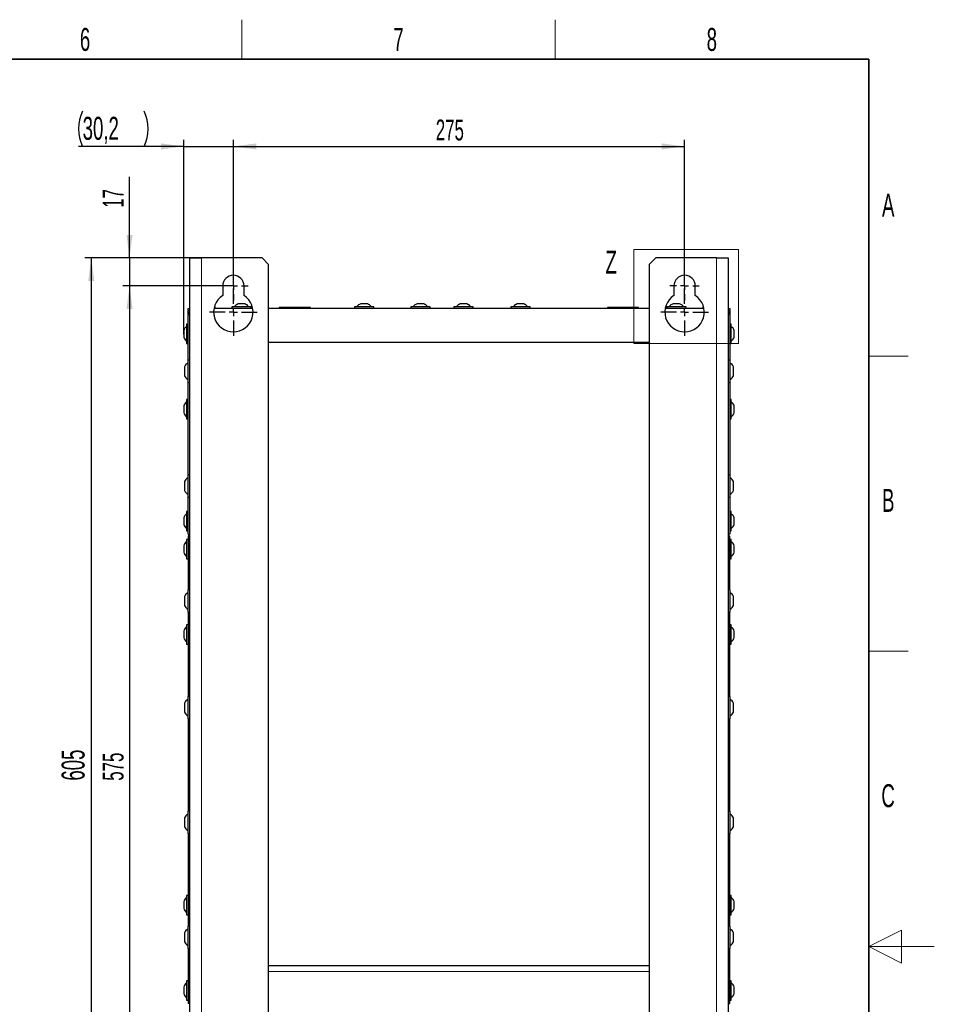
# Model space of a CAD drawing. Header units: millimetres. Extents: x 5 to 418, y 2 to 292.
# Tile 52 of 52: x 279 to 418, y 138 to 288. Entities that reach past the tile are written whole.
import ezdxf

# ---------------------------------------------------------------- set-up
doc = ezdxf.new("R2010")
doc.units = ezdxf.units.MM
doc.layers.add('SLD-0', color=7, linetype='Continuous')
doc.styles.add('SLDTEXTSTYLE1', font='TXT', dxfattribs={"width": 0.605})
doc.dimstyles.new('SLDDIMSTYLE2', dxfattribs={"dimtxt": 3.081982, "dimasz": 3.5, "dimexe": 0, "dimexo": 0.0625, "dimgap": 0.770496, "dimtad": 1, "dimlfac": 4, "dimrnd": 1e-09, "dimzin": 12, "dimdsep": 46, "dimtxsty": 'SLDTEXTSTYLE1', "dimsah": 1, "dimcen": 0.09, "dimadec": 0, "dimazin": 3, "dimtfac": 1, "dimtmove": 0, "dimatfit": 0, "dimfxl": 1, "dimfrac": 2, "dimtolj": 1, "dimtzin": 12, "dimarcsym": 0})
doc.dimstyles.new('SLDDIMSTYLE3', dxfattribs={"dimtxt": 3.081982, "dimasz": 3.5, "dimexe": 0, "dimexo": 0.0625, "dimgap": 0.770496, "dimtad": 1, "dimlfac": 4, "dimrnd": 1e-09, "dimzin": 12, "dimdsep": 46, "dimtxsty": 'SLDTEXTSTYLE1', "dimsah": 1, "dimcen": 0.09, "dimadec": 0, "dimazin": 3, "dimtfac": 1, "dimtofl": 0, "dimtmove": 0, "dimatfit": 3, "dimfxl": 1, "dimfrac": 2, "dimtolj": 1, "dimtzin": 12, "dimarcsym": 0})
doc.dimstyles.new('SLDDIMSTYLE4', dxfattribs={"dimtxt": 3.5, "dimasz": 3.5, "dimexe": 0, "dimexo": 0.0625, "dimgap": 0.875, "dimtad": 1, "dimlfac": 4, "dimrnd": 1e-09, "dimzin": 12, "dimdsep": 46, "dimtxsty": 'SLDTEXTSTYLE1', "dimsah": 1, "dimcen": 0.09, "dimadec": 0, "dimazin": 3, "dimtfac": 1, "dimtmove": 0, "dimatfit": 0, "dimfxl": 1, "dimfrac": 2, "dimtolj": 1, "dimtzin": 12, "dimarcsym": 0})
doc.dimstyles.new('SLDDIMSTYLE5', dxfattribs={"dimtxt": 3.5, "dimasz": 3.5, "dimexe": 0, "dimexo": 0.0625, "dimgap": 0.875, "dimtad": 1, "dimlfac": 4, "dimrnd": 1e-09, "dimzin": 12, "dimdsep": 46, "dimtxsty": 'SLDTEXTSTYLE1', "dimsah": 1, "dimcen": 0.09, "dimadec": 0, "dimazin": 3, "dimtfac": 1, "dimtofl": 0, "dimtmove": 0, "dimatfit": 3, "dimfxl": 1, "dimfrac": 2, "dimtolj": 1, "dimtzin": 12, "dimarcsym": 0})

# ---------------------------------------------------------------- blocks, each defined once
blk = doc.blocks.new('_D_4')
at = {"layer": 'SLD-0', "color": 7}
for p, q in [((295.38, 252.19), (295.38, 264.54)), ((306.32, 252.19), (294.38, 252.19)), ((295.38, 252.19), (295.38, 247.94)), ((311.2, 247.94), (294.38, 247.94)), ((295.38, 247.94), (295.38, 240.94))]:
    blk.add_line(p, q, dxfattribs=at)
for points in [[(295.38, 252.19), (295.84, 255.69), (294.92, 255.69)], [(295.38, 247.94), (294.92, 244.44), (295.84, 244.44)]]:
    blk.add_solid(points, dxfattribs=at)
at = {"layer": 'SLD-0', "color": 7, "insert": (291.29, 259.84), "char_height": 3.175, "attachment_point": 1, "rotation": 90, "style": 'SLDTEXTSTYLE1'}
blk.add_mtext('17', dxfattribs=at)
blk = doc.blocks.new('_D_5')
at = {"layer": 'SLD-0', "color": 7}
for p, q in [((311.2, 247.94), (294.38, 247.94)), ((295.38, 247.94), (295.38, 104.19)), ((311.2, 104.19), (294.38, 104.19))]:
    blk.add_line(p, q, dxfattribs=at)
for points in [[(295.38, 247.94), (294.92, 244.44), (295.84, 244.44)], [(295.38, 104.19), (295.84, 107.69), (294.92, 107.69)]]:
    blk.add_solid(points, dxfattribs=at)
at = {"layer": 'SLD-0', "color": 7, "insert": (291.29, 172.53), "char_height": 3.175, "attachment_point": 1, "rotation": 90, "style": 'SLDTEXTSTYLE1'}
blk.add_mtext('575', dxfattribs=at)
blk = doc.blocks.new('_D_6')
at = {"layer": 'SLD-0', "color": 7}
for p, q in [((311.2, 247.94), (311.2, 270.19)), ((379.95, 247.94), (379.95, 270.19)), ((311.2, 269.19), (379.95, 269.19))]:
    blk.add_line(p, q, dxfattribs=at)
for points in [[(311.2, 269.19), (314.7, 268.73), (314.7, 269.65)], [(379.95, 269.19), (376.45, 269.65), (376.45, 268.73)]]:
    blk.add_solid(points, dxfattribs=at)
at = {"layer": 'SLD-0', "color": 7, "insert": (342.04, 273.28), "char_height": 3.175, "attachment_point": 1, "style": 'SLDTEXTSTYLE1'}
blk.add_mtext('275', dxfattribs=at)
blk = doc.blocks.new('_D_7')
at = {"layer": 'SLD-0', "color": 7}
for p, q in [((303.65, 240.53), (303.65, 270.19)), ((311.2, 250.19), (311.2, 270.19)), ((303.65, 269.19), (287.6, 269.19)), ((303.65, 269.19), (311.2, 269.19)), ((311.2, 269.19), (318.2, 269.19))]:
    blk.add_line(p, q, dxfattribs=at)
for centre, start, end in [((293.61, 271.87), 153.4349, 206.5651), ((292.22, 271.87), 333.4349, 26.5651)]:
    blk.add_arc(centre, 6.01, start, end, dxfattribs=at)
for points in [[(303.65, 269.19), (300.15, 269.65), (300.15, 268.73)], [(311.2, 269.19), (314.7, 268.73), (314.7, 269.65)]]:
    blk.add_solid(points, dxfattribs=at)
at = {"layer": 'SLD-0', "color": 7, "insert": (288.24, 273.7), "char_height": 3.5, "attachment_point": 1, "style": 'SLDTEXTSTYLE1'}
blk.add_mtext('30,2', dxfattribs=at)
blk = doc.blocks.new('_D_8')
at = {"layer": 'SLD-0', "color": 7}
for p, q in [((306.32, 252.19), (288.55, 252.19)), ((289.55, 252.19), (289.55, 100.94)), ((306.32, 100.94), (288.55, 100.94))]:
    blk.add_line(p, q, dxfattribs=at)
for points in [[(289.55, 252.19), (289.09, 248.69), (290.01, 248.69)], [(289.55, 100.94), (290.01, 104.44), (289.09, 104.44)]]:
    blk.add_solid(points, dxfattribs=at)
at = {"layer": 'SLD-0', "color": 7, "insert": (285.03, 172.55), "char_height": 3.5, "attachment_point": 1, "rotation": 90, "style": 'SLDTEXTSTYLE1'}
blk.add_mtext('605', dxfattribs=at)
blk = doc.blocks.new('SW_CENTERMARKSYMBOL_0')
at = {"layer": 'SLD-0', "color": 0}
for p, q in [((0, 1.25), (0, 2.25)), ((-1.25, 0), (-2.25, 0)), ((0, 0), (-0.625, 0)), ((0, 0), (0, 0.625)), ((0, 0), (0, -0.625)), ((0, 0), (0.625, 0)), ((1.25, 0), (2.25, 0)), ((0, -1.25), (0, -2.25))]:
    blk.add_line(p, q, dxfattribs=at)
blk = doc.blocks.new('SW_CENTERMARKSYMBOL_1')
at = {"layer": 'SLD-0', "color": 0}
for p, q in [((0, 1.25), (0, 3.625)), ((-1.25, 0), (-3.625, 0)), ((0, 0), (-0.625, 0)), ((0, 0), (0, 0.625)), ((0, 0), (0, -0.625)), ((0, 0), (0.625, 0)), ((1.25, 0), (3.625, 0)), ((0, -1.25), (0, -3.625))]:
    blk.add_line(p, q, dxfattribs=at)
blk = doc.blocks.new('SW_CENTERMARKSYMBOL_2')
at = {"layer": 'SLD-0', "color": 0}
for p, q in [((0, 1.25), (0, 3.625)), ((-1.25, 0), (-3.625, 0)), ((0, 0), (-0.625, 0)), ((0, 0), (0, 0.625)), ((0, 0), (0, -0.625)), ((0, 0), (0.625, 0)), ((1.25, 0), (3.625, 0)), ((0, -1.25), (0, -3.625))]:
    blk.add_line(p, q, dxfattribs=at)
blk = doc.blocks.new('SW_CENTERMARKSYMBOL_3')
at = {"layer": 'SLD-0', "color": 0}
for p, q in [((0, 1.25), (0, 2.25)), ((-1.25, 0), (-2.25, 0)), ((0, 0), (-0.625, 0)), ((0, 0), (0, 0.625)), ((0, 0), (0, -0.625)), ((0, 0), (0.625, 0)), ((1.25, 0), (2.25, 0)), ((0, -1.25), (0, -2.25))]:
    blk.add_line(p, q, dxfattribs=at)

msp = doc.modelspace()

# ---------------------------------------------------------------- linework, layer by layer
at = {"color": 7, "linetype": 'Continuous', "lineweight": 25}
for p, q in [((304.5711, 252.1875), (306.3211, 252.1875)), ((304.5711, 100.9375), (304.5711, 252.1875)), ((315.5711, 252.1875), (306.3211, 252.1875)), ((316.5711, 251.1875), (315.5711, 252.1875)), ((375.5711, 252.1875), (374.5711, 251.1875)), ((384.8211, 252.1875), (375.5711, 252.1875)), ((384.8211, 252.1875), (386.5711, 252.1875)), ((386.5711, 252.1875), (386.5711, 100.9375)), ((316.5711, 101.9375), (316.5711, 251.1875)), ((374.5711, 251.1875), (374.5711, 101.9375)), ((309.5711, 247.9375), (309.5711, 246.4592)), ((312.8211, 246.4592), (312.8211, 247.9375)), ((378.3211, 247.9375), (378.3211, 246.4592)), ((381.5711, 246.4592), (381.5711, 247.9375)), ((308.2619, 244.5625), (314.1303, 244.5625)), ((308.4211, 244.7625), (308.3022, 244.7625)), ((308.4211, 244.5625), (308.4211, 244.7625)), ((310.9711, 244.7625), (310.9711, 244.5625)), ((311.3451, 244.7625), (310.9711, 244.7625)), ((313.9211, 244.7625), (311.3451, 244.7625)), ((312.0729, 245.1875), (311.9461, 245.1875)), ((312.9461, 245.1875), (312.0729, 245.1875)), ((313.9211, 244.5625), (313.9211, 244.7625)), ((316.5711, 244.5625), (374.5711, 244.5625)), ((318.1961, 244.6375), (318.1961, 244.5625)), ((322.9461, 244.6375), (318.1961, 244.6375)), ((322.9461, 244.5625), (322.9461, 244.6375)), ((329.6461, 244.7625), (329.6461, 244.5625)), ((332.4038, 244.7625), (329.6461, 244.7625)), ((331.5559, 245.1875), (330.6211, 245.1875)), ((331.6211, 245.1875), (331.5559, 245.1875)), ((332.5961, 244.7625), (332.4038, 244.7625)), ((332.5961, 244.5625), (332.5961, 244.7625)), ((338.2211, 244.7625), (338.2211, 244.5625)), ((340.9788, 244.7625), (338.2211, 244.7625)), ((340.1309, 245.1875), (339.1961, 245.1875)), ((340.1961, 245.1875), (340.1309, 245.1875)), ((341.1711, 244.7625), (340.9788, 244.7625)), ((341.1711, 244.5625), (341.1711, 244.7625)), ((344.7961, 244.7625), (344.7961, 244.5625)), ((347.5538, 244.7625), (344.7961, 244.7625)), ((346.7059, 245.1875), (345.7711, 245.1875)), ((346.7711, 245.1875), (346.7059, 245.1875)), ((347.7461, 244.7625), (347.5538, 244.7625)), ((347.7461, 244.5625), (347.7461, 244.7625)), ((353.4711, 244.7625), (353.4711, 244.5625)), ((356.2288, 244.7625), (353.4711, 244.7625)), ((355.3809, 245.1875), (354.4461, 245.1875)), ((355.4461, 245.1875), (355.3809, 245.1875)), ((356.4211, 244.7625), (356.2288, 244.7625)), ((356.4211, 244.5625), (356.4211, 244.7625)), ((368.1961, 244.6375), (368.1961, 244.5625)), ((372.9461, 244.6375), (368.1961, 244.6375)), ((372.9461, 244.5625), (372.9461, 244.6375)), ((377.0119, 244.5625), (382.8803, 244.5625)), ((377.2211, 244.7625), (377.2211, 244.5625)), ((379.9788, 244.7625), (377.2211, 244.7625)), ((379.1309, 245.1875), (378.1961, 245.1875)), ((379.1961, 245.1875), (379.1309, 245.1875)), ((380.1711, 244.7625), (379.9788, 244.7625)), ((380.1711, 244.5625), (380.1711, 244.7625)), ((382.7211, 244.7625), (382.7211, 244.5625)), ((382.8304, 244.7625), (382.7211, 244.7625)), ((304.3211, 244.1375), (304.3211, 244.5125)), ((304.3211, 244.5125), (304.5711, 244.5125)), ((304.5711, 244.1375), (304.3211, 244.1375)), ((304.3211, 243.6375), (304.3211, 244.1375)), ((304.3337, 243.6375), (304.3211, 243.6375)), ((304.3211, 243.6375), (304.3211, 243.5125)), ((304.3211, 236.6375), (304.3211, 243.5125)), ((386.5711, 244.5125), (386.8211, 244.5125)), ((386.8211, 244.1375), (386.5711, 244.1375)), ((386.8211, 243.6375), (386.8085, 243.6375)), ((386.8211, 244.5125), (386.8211, 244.1375)), ((386.8211, 244.1375), (386.8211, 243.6375)), ((386.8211, 243.5125), (386.8211, 243.6375)), ((386.8211, 243.5125), (386.8211, 236.6375)), ((304.3211, 242.1125), (304.0711, 242.1125)), ((304.0711, 242.1125), (304.0711, 241.6837)), ((304.0711, 241.6837), (304.0711, 239.1625)), ((387.0711, 242.1125), (386.8211, 242.1125)), ((387.0711, 239.1625), (387.0711, 242.1125)), ((303.6461, 241.1375), (303.6461, 240.9921)), ((303.6461, 240.9921), (303.6461, 240.1375)), ((387.4961, 240.1375), (387.4961, 241.1375)), ((304.0711, 239.1625), (304.3211, 239.1625)), ((374.5711, 239.3125), (316.5711, 239.3125)), ((386.8211, 239.1625), (387.0711, 239.1625)), ((303.7461, 235.625), (303.7461, 234.25)), ((304.5711, 236.6375), (304.2711, 236.6375)), ((304.2711, 236.6375), (304.2711, 233.2375)), ((386.8711, 236.6375), (386.5711, 236.6375)), ((386.8711, 233.2843), (386.8711, 236.6375)), ((387.3961, 234.25), (387.3961, 235.625)), ((304.2711, 233.2375), (304.5711, 233.2375)), ((304.3211, 219.1375), (304.3211, 233.2375)), ((386.5711, 233.2375), (386.8711, 233.2375)), ((386.8211, 233.2375), (386.8211, 219.1375)), ((386.8711, 233.2375), (386.8711, 233.2843)), ((303.6461, 229.6375), (303.6461, 229.4921)), ((304.3211, 230.6125), (304.0711, 230.6125)), ((304.0711, 230.6125), (304.0711, 230.1837)), ((304.0711, 230.1837), (304.0711, 227.6625)), ((387.0711, 230.6125), (386.8211, 230.6125)), ((387.0711, 227.6625), (387.0711, 230.6125)), ((387.4961, 228.6375), (387.4961, 229.6375)), ((303.6461, 229.4921), (303.6461, 228.6375)), ((304.0711, 227.6625), (304.3211, 227.6625)), ((386.8211, 227.6625), (387.0711, 227.6625)), ((304.5711, 219.1375), (304.2711, 219.1375)), ((304.2711, 219.1375), (304.2711, 215.7375)), ((386.8711, 219.1375), (386.5711, 219.1375)), ((386.8711, 215.7843), (386.8711, 219.1375)), ((303.7461, 218.125), (303.7461, 216.75)), ((387.3961, 216.75), (387.3961, 218.125)), ((304.2711, 215.7375), (304.5711, 215.7375)), ((304.3211, 210.0875), (304.3211, 215.7375)), ((386.5711, 215.7375), (386.8711, 215.7375)), ((386.8211, 215.7375), (386.8211, 210.0875)), ((386.8711, 215.7375), (386.8711, 215.7843)), ((304.3211, 213.5625), (304.0711, 213.5625)), ((304.0711, 213.5625), (304.0711, 213.1337)), ((304.0711, 213.1337), (304.0711, 210.6125)), ((387.0711, 213.5625), (386.8211, 213.5625)), ((387.0711, 210.8584), (387.0711, 213.5625)), ((303.6461, 212.5875), (303.6461, 212.4421)), ((303.6461, 212.4421), (303.6461, 211.5875)), ((387.4961, 211.6708), (387.4961, 212.5875)), ((387.4961, 211.5875), (387.4961, 211.6708)), ((304.0711, 210.6125), (304.3211, 210.6125)), ((304.3211, 210.0875), (304.5711, 210.0875)), ((386.8211, 210.0875), (386.5711, 210.0875)), ((386.8211, 210.6125), (387.0711, 210.6125)), ((387.0711, 210.6125), (387.0711, 210.8584)), ((304.3211, 209.3125), (304.0711, 209.3125)), ((304.0711, 209.3125), (304.0711, 208.8837)), ((304.0711, 208.8837), (304.0711, 206.3625)), ((304.5711, 209.8375), (304.3211, 209.8375)), ((304.3211, 209.8375), (304.3211, 201.6375)), ((386.5711, 209.8375), (386.8211, 209.8375)), ((386.8211, 201.6375), (386.8211, 209.8375)), ((387.0711, 209.3125), (386.8211, 209.3125)), ((387.0711, 206.6084), (387.0711, 209.3125)), ((303.6461, 208.3375), (303.6461, 208.1921)), ((303.6461, 208.1921), (303.6461, 207.3375)), ((387.4961, 207.4208), (387.4961, 208.3375)), ((387.4961, 207.3375), (387.4961, 207.4208)), ((304.0711, 206.3625), (304.3211, 206.3625)), ((386.8211, 206.3625), (387.0711, 206.3625)), ((387.0711, 206.3625), (387.0711, 206.6084)), ((304.5711, 201.6375), (304.2711, 201.6375)), ((304.2711, 201.6375), (304.2711, 198.2375)), ((386.8711, 201.6375), (386.5711, 201.6375)), ((386.8711, 198.2375), (386.8711, 201.6375)), ((303.7461, 200.625), (303.7461, 199.25)), ((387.3961, 199.25), (387.3961, 200.625)), ((304.2711, 198.2375), (304.5711, 198.2375)), ((304.3211, 198.2375), (304.3211, 185.3875)), ((386.5711, 198.2375), (386.8711, 198.2375)), ((386.8211, 185.3875), (386.8211, 198.2375)), ((303.6461, 195.3375), (303.6461, 194.8384)), ((304.3211, 196.3125), (304.0711, 196.3125)), ((304.0711, 196.3125), (304.0711, 194.8403)), ((387.0711, 196.3125), (386.8211, 196.3125)), ((387.0711, 193.6084), (387.0711, 196.3125)), ((387.4961, 194.4208), (387.4961, 195.3375)), ((303.6461, 194.8384), (303.6461, 194.3375)), ((304.0711, 194.8403), (304.0711, 193.3625)), ((387.0711, 193.3625), (387.0711, 193.6084)), ((387.4961, 194.3375), (387.4961, 194.4208)), ((304.0711, 193.3625), (304.3211, 193.3625)), ((386.8211, 193.3625), (387.0711, 193.3625)), ((304.5711, 185.3875), (304.2711, 185.3875)), ((304.2711, 185.3875), (304.2711, 181.9875)), ((386.8711, 185.3875), (386.5711, 185.3875)), ((386.8711, 181.9875), (386.8711, 185.3875)), ((303.7461, 184.375), (303.7461, 183)), ((387.3961, 183), (387.3961, 184.375)), ((304.2711, 181.9875), (304.5711, 181.9875)), ((304.3211, 181.9875), (304.3211, 167.8875)), ((386.5711, 181.9875), (386.8711, 181.9875)), ((386.8211, 167.8875), (386.8211, 181.9875)), ((303.7461, 166.875), (303.7461, 165.5)), ((304.5711, 167.8875), (304.2711, 167.8875)), ((304.2711, 167.8875), (304.2711, 164.4875)), ((386.8711, 167.8875), (386.5711, 167.8875)), ((386.8711, 167.8053), (386.8711, 167.8875)), ((386.8711, 164.4875), (386.8711, 167.8053)), ((387.3961, 166.8417), (387.3961, 166.875)), ((387.3961, 165.5), (387.3961, 166.8417)), ((304.2711, 164.4875), (304.5711, 164.4875)), ((304.3211, 164.4875), (304.3211, 150.3875)), ((386.5711, 164.4875), (386.8711, 164.4875)), ((386.8211, 150.3875), (386.8211, 164.4875)), ((304.3211, 155.0625), (304.0711, 155.0625)), ((304.0711, 155.0625), (304.0711, 153.5722)), ((387.0711, 155.0625), (386.8211, 155.0625)), ((387.0711, 152.3584), (387.0711, 155.0625)), ((303.6461, 154.0875), (303.6461, 153.5823)), ((303.6461, 153.5823), (303.6461, 153.0875)), ((304.0711, 153.5722), (304.0711, 152.1125)), ((387.4961, 153.1708), (387.4961, 154.0875)), ((387.4961, 153.0875), (387.4961, 153.1708)), ((304.0711, 152.1125), (304.3211, 152.1125)), ((386.8211, 152.1125), (387.0711, 152.1125)), ((387.0711, 152.1125), (387.0711, 152.3584)), ((304.5711, 150.3875), (304.2711, 150.3875)), ((304.2711, 150.3875), (304.2711, 146.9875)), ((386.8711, 150.3875), (386.5711, 150.3875)), ((386.8711, 149.8141), (386.8711, 150.3875)), ((303.7461, 149.375), (303.7461, 148)), ((386.8711, 146.9875), (386.8711, 149.8141)), ((387.3961, 149.1431), (387.3961, 149.375)), ((387.3961, 148), (387.3961, 149.1431)), ((304.2711, 146.9875), (304.5711, 146.9875)), ((304.3211, 146.9875), (304.3211, 138.5875)), ((386.5711, 146.9875), (386.8711, 146.9875)), ((386.8211, 138.5875), (386.8211, 146.9875)), ((374.5711, 144.3125), (316.5711, 144.3125)), ((374.5711, 144.3122), (316.5711, 144.3122)), ((338.4502, 144.3125), (338.45, 144.3122)), ((340.4422, 144.3122), (340.442, 144.3125)), ((303.6461, 141.0875), (303.6461, 140.1963)), ((304.3211, 142.0625), (304.0711, 142.0625)), ((304.0711, 142.0625), (304.0711, 139.4337)), ((387.0711, 142.0625), (386.8211, 142.0625)), ((387.0711, 139.3584), (387.0711, 142.0625)), ((387.4961, 140.1708), (387.4961, 141.0875)), ((303.6461, 140.1963), (303.6461, 140.0875)), ((387.4961, 140.0875), (387.4961, 140.1708)), ((304.0711, 139.4337), (304.0711, 139.1125)), ((304.0711, 139.1125), (304.3211, 139.1125)), ((304.5711, 138.5875), (304.3211, 138.5875)), ((386.5711, 138.5875), (386.8211, 138.5875)), ((386.8211, 139.1125), (387.0711, 139.1125)), ((387.0711, 139.1125), (387.0711, 139.3584))]:
    msp.add_line(p, q, dxfattribs=at)
at = {"color": 7, "linetype": 'Continuous', "lineweight": 18}
for p, q in [((306.3211, 100.9375), (306.3211, 252.1875)), ((372.2289, 253.4701), (388.1485, 253.4701)), ((372.2289, 253.4701), (372.2289, 239.1773)), ((384.8211, 252.1875), (384.8211, 100.9375)), ((388.1485, 253.4701), (388.1485, 239.1773)), ((304.5711, 243.5125), (304.3211, 243.5125)), ((386.5711, 243.5125), (386.8211, 243.5125)), ((372.2289, 239.1773), (388.1485, 239.1773)), ((316.5711, 143.4372), (374.5711, 143.4372))]:
    msp.add_line(p, q, dxfattribs=at)
at = {"color": 7, "linetype": 'Continuous', "lineweight": 25}
for centre, radius, start, end in [((311.1961, 247.9375), 1.625, 0, 180), ((379.9461, 247.9375), 1.625, 0, 180), ((311.1961, 243.9375), 3, 122.797168, 57.202832), ((379.9461, 243.9375), 3, 122.797168, 57.202832), ((312.1836, 244.2161), 1, 103.741315, 146.881112), ((312.7086, 244.2161), 1, 33.118888, 76.258685), ((330.8586, 244.2161), 1, 103.741315, 146.881112), ((331.3836, 244.2161), 1, 33.118888, 76.258685), ((339.4336, 244.2161), 1, 103.741315, 146.881112), ((339.9586, 244.2161), 1, 33.118888, 76.258685), ((346.0086, 244.2161), 1, 103.741315, 146.881112), ((346.5336, 244.2161), 1, 33.118888, 76.258685), ((354.6836, 244.2161), 1, 103.741315, 146.881112), ((355.2086, 244.2161), 1, 33.118888, 76.258685), ((378.4336, 244.2161), 1, 103.741315, 146.881112), ((378.9586, 244.2161), 1, 33.118888, 76.258685), ((304.9461, 243.5125), 0.625, 126.869898, 180), ((386.1961, 243.5125), 0.625, 0, 53.130102), ((304.6175, 240.8999), 1, 123.118888, 166.258685), ((386.5247, 240.8999), 1, 13.741315, 56.881112), ((304.6175, 240.375), 1, 193.741315, 236.881112), ((386.5247, 240.375), 1, 303.118888, 346.258685), ((304.8781, 235.0947), 1.25, 119.049785, 154.900083), ((386.2641, 235.0947), 1.25, 25.099917, 60.950215), ((304.8781, 234.7802), 1.25, 205.099917, 240.950215), ((386.2641, 234.7802), 1.25, 299.049785, 334.900083), ((304.6175, 229.3999), 1, 123.118888, 166.258685), ((386.5247, 229.3999), 1, 13.741315, 56.881112), ((304.6175, 228.875), 1, 193.741315, 236.881112), ((386.5247, 228.875), 1, 303.118888, 346.258685), ((304.8781, 217.5947), 1.25, 119.049785, 154.900083), ((386.2641, 217.5947), 1.25, 25.099917, 60.950215), ((304.8781, 217.2802), 1.25, 205.099917, 240.950215), ((386.2641, 217.2802), 1.25, 299.049785, 334.900083), ((304.6175, 212.3499), 1, 123.118888, 166.258685), ((386.5247, 212.3499), 1, 13.741315, 56.881112), ((304.6175, 211.825), 1, 193.741315, 236.881112), ((386.5247, 211.825), 1, 303.118888, 346.258685), ((304.6175, 208.0999), 1, 123.118888, 166.258685), ((386.5247, 208.0999), 1, 13.741315, 56.881112), ((304.6175, 207.575), 1, 193.741315, 236.881112), ((386.5247, 207.575), 1, 303.118888, 346.258685), ((304.8781, 200.0947), 1.25, 119.049785, 154.900083), ((386.2641, 200.0947), 1.25, 25.099917, 60.950215), ((304.8781, 199.7802), 1.25, 205.099917, 240.950215), ((386.2641, 199.7802), 1.25, 299.049785, 334.900083), ((304.6175, 195.0999), 1, 123.118888, 166.258685), ((386.5247, 195.0999), 1, 13.741315, 56.881112), ((304.6175, 194.575), 1, 193.741315, 236.881112), ((386.5247, 194.575), 1, 303.118888, 346.258685), ((304.8781, 183.8447), 1.25, 119.049785, 154.900083), ((386.2641, 183.8447), 1.25, 25.099917, 60.950215), ((304.8781, 183.5302), 1.25, 205.099917, 240.950215), ((386.2641, 183.5302), 1.25, 299.049785, 334.900083), ((304.8781, 166.3447), 1.25, 119.049785, 154.900083), ((386.2641, 166.3447), 1.25, 25.099917, 60.950215), ((304.8781, 166.0302), 1.25, 205.099917, 240.950215), ((386.2641, 166.0302), 1.25, 299.049785, 334.900083), ((304.6175, 153.8499), 1, 123.118888, 166.258685), ((386.5247, 153.8499), 1, 13.741315, 56.881112), ((304.6175, 153.325), 1, 193.741315, 236.881112), ((386.5247, 153.325), 1, 303.118888, 346.258685), ((304.8781, 148.8447), 1.25, 119.049785, 154.900083), ((386.2641, 148.8447), 1.25, 25.099917, 60.950215), ((304.8781, 148.5302), 1.25, 205.099917, 240.950215), ((386.2641, 148.5302), 1.25, 299.049785, 334.900083), ((304.6175, 140.8499), 1, 123.118888, 166.258685), ((386.5247, 140.8499), 1, 13.741315, 56.881112), ((304.6175, 140.325), 1, 193.741315, 236.881112), ((386.5247, 140.325), 1, 303.118888, 346.258685)]:
    msp.add_arc(centre, radius, start, end, dxfattribs=at)
at = {"layer": 'SLD-0', "lineweight": 18}
for p, q in [((312.5, 282.5), (312.5, 288.5)), ((360.25, 282.5), (360.25, 288.5)), ((408, 237.25), (414, 237.25)), ((408, 192.25), (414, 192.25)), ((413, 149.75), (408, 147.25)), ((413, 144.75), (413, 149.75)), ((418, 147.25), (408, 147.25)), ((408, 147.25), (413, 144.75))]:
    msp.add_line(p, q, dxfattribs=at)
at = {"layer": 'SLD-0', "lineweight": 35}
for p, q in [((408, 282.5), (26, 282.5)), ((408, 12), (408, 282.5))]:
    msp.add_line(p, q, dxfattribs=at)

# ---------------------------------------------------------------- block references
at = {"layer": 'SLD-0', "color": 7}
for name, p in [('SW_CENTERMARKSYMBOL_0', (311.1961, 247.9375)), ('SW_CENTERMARKSYMBOL_3', (379.9461, 247.9375)), ('SW_CENTERMARKSYMBOL_1', (311.1961, 243.9375)), ('SW_CENTERMARKSYMBOL_2', (379.9461, 243.9375))]:
    msp.add_blockref(name, p, dxfattribs=at)

# ---------------------------------------------------------------- texts
at = {"color": 7, "linetype": 'Continuous', "lineweight": 18, "insert": (367.904, 253.2952), "char_height": 3.5, "attachment_point": 1, "style": 'SLDTEXTSTYLE1'}
msp.add_mtext('Z', dxfattribs=at)
at = {"layer": 'SLD-0', "char_height": 3.5, "attachment_point": 2, "style": 'SLDTEXTSTYLE1'}
for s, insert in [('6', (288.6027, 287.243)), ('7', (336.3527, 287.243)), ('8', (384.1027, 287.243)), ('A', (410.9816, 262.0011)), ('B', (410.9816, 217.0011)), ('C', (410.9597, 172.0011))]:
    msp.add_mtext(s, dxfattribs=dict(at, insert=insert))

# ---------------------------------------------------------------- dimensions: what is measured, and where the dimension line sits
at = {"layer": 'SLD-0', "color": 7}
dim = msp.add_linear_dim(base=(311.1961, 269.1875), p1=(303.6461, 240.5267), p2=(311.1961, 250.1875), text='(<>)', dimstyle='SLDDIMSTYLE4', dxfattribs=at)
dim.commit()
dim.dimension.update_dxf_attribs({"geometry": '_D_7', "text_midpoint": (292.9174, 269.1875), "dimtype": 160})
dim = msp.add_linear_dim(base=(379.9461, 269.1875), p1=(311.1961, 247.9375), p2=(379.9461, 247.9375), dimstyle='SLDDIMSTYLE3', dxfattribs=at)
dim.commit()
dim.dimension.update_dxf_attribs({"geometry": '_D_6', "text_midpoint": (345.5711, 269.1875), "dimtype": 160})
for base, p1, p2, dimstyle, picture, middle in [((295.3813, 247.9375), (306.3211, 252.1875), (311.1961, 247.9375), 'SLDDIMSTYLE2', '_D_4', (295.3813, 262.1875)), ((289.5456, 100.9375), (306.3211, 252.1875), (306.3211, 100.9375), 'SLDDIMSTYLE5', '_D_8', (289.5456, 176.5625)), ((295.3813, 104.1875), (311.1961, 247.9375), (311.1961, 104.1875), 'SLDDIMSTYLE3', '_D_5', (295.3813, 176.0625))]:
    dim = msp.add_linear_dim(base=base, p1=p1, p2=p2, angle=90, dimstyle=dimstyle, dxfattribs=at)
    dim.commit()
    dim.dimension.update_dxf_attribs({"geometry": picture, "text_midpoint": middle, "dimtype": 160})

doc.saveas('drawing.dxf')
